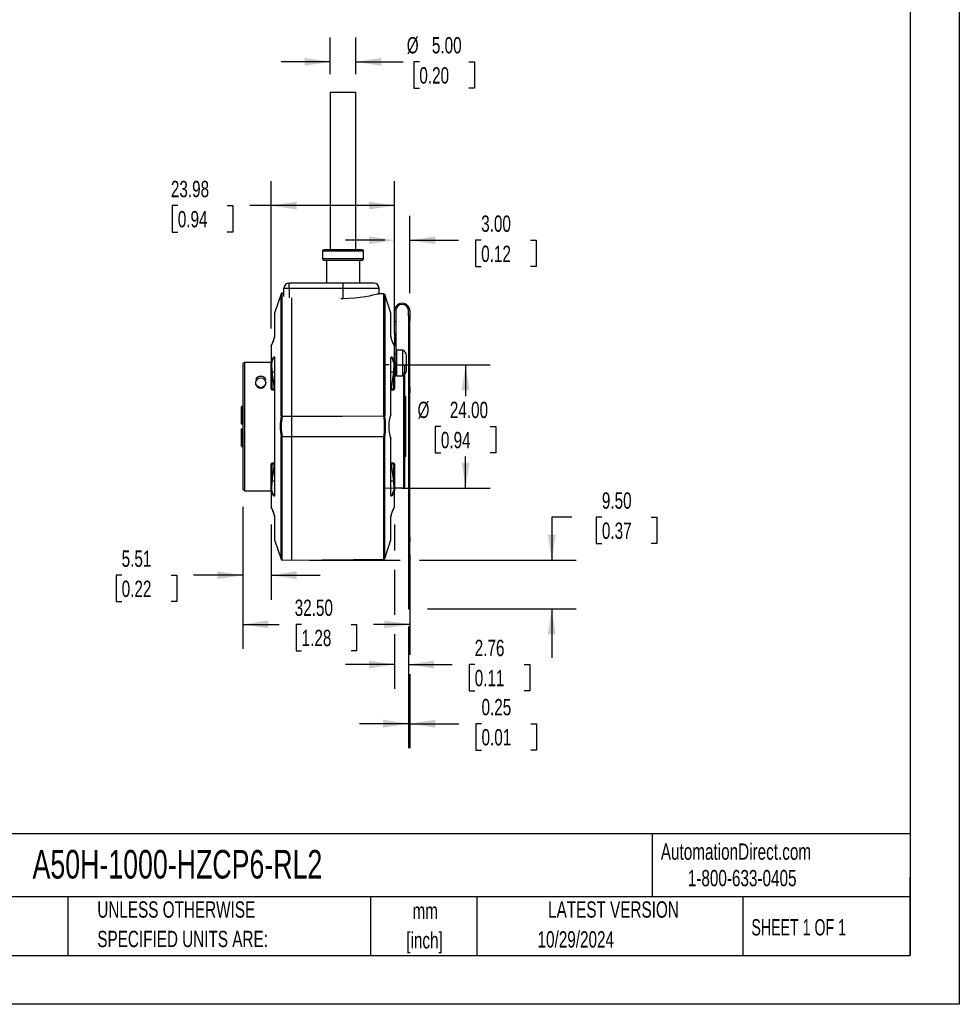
# Model space of a CAD drawing. Header units: millimetres. Extents: x 0 to 419, y 0 to 324.
# Tile 5 of 8: x 236 to 419, y 0 to 192. Entities that reach past the tile are written whole.
import ezdxf

# ---------------------------------------------------------------- set-up
doc = ezdxf.new("R2010")
doc.units = ezdxf.units.MM
doc.header["$LTSCALE"] = 1.5
doc.linetypes.add('CENTERX2', pattern=[20.32, 12.7, -2.54, 2.54, -2.54])
doc.linetypes.add('HIDDEN', pattern=[1.905, 1.27, -0.635])
doc.layers.add('DIMENSIONS', color=140, linetype='Continuous', lineweight=25)
doc.layers.add('TEXT', color=140, linetype='Continuous', lineweight=25)
doc.layers.add('HIDDEN', color=102, linetype='HIDDEN')
doc.styles.add('SLDTEXTSTYLE0', font='TXT', dxfattribs={"width": 0.7})
doc.styles.add('SLDTEXTSTYLE1', font='TXT', dxfattribs={"width": 0.65})
doc.dimstyles.new('SLDDIMSTYLE4', dxfattribs={"dimtxt": 3.237012, "dimasz": 4.953, "dimexe": 0, "dimexo": 0.0625, "dimgap": 0.809253, "dimtad": 0, "dimtih": 1, "dimtoh": 1, "dimrnd": 1e-09, "dimzin": 4, "dimdsep": 46, "dimtxsty": 'SLDTEXTSTYLE0', "dimsah": 1, "dimcen": 0.09, "dimadec": 0, "dimazin": 1, "dimtfac": 1, "dimtmove": 0, "dimatfit": 0, "dimfxl": 0, "dimfrac": 2, "dimtolj": 1, "dimtzin": 12, "dimarcsym": 0})
doc.dimstyles.new('SLDDIMSTYLE6', dxfattribs={"dimtxt": 3.237012, "dimasz": 4.953, "dimexe": 0, "dimexo": 0.0625, "dimgap": 0.809253, "dimtad": 0, "dimtih": 1, "dimtoh": 1, "dimrnd": 1e-09, "dimzin": 12, "dimdsep": 46, "dimtxsty": 'SLDTEXTSTYLE0', "dimsah": 1, "dimcen": 0.09, "dimadec": 0, "dimazin": 3, "dimtfac": 1, "dimtofl": 0, "dimtmove": 0, "dimatfit": 3, "dimfxl": 0, "dimfrac": 2, "dimtolj": 1, "dimtzin": 12, "dimarcsym": 0})
doc.dimstyles.new('SLDDIMSTYLE7', dxfattribs={"dimtxt": 3.237012, "dimasz": 4.953, "dimexe": 0, "dimexo": 0.0625, "dimgap": 0.809253, "dimtad": 0, "dimtih": 1, "dimtoh": 1, "dimrnd": 1e-09, "dimzin": 4, "dimdsep": 46, "dimtxsty": 'SLDTEXTSTYLE0', "dimsah": 1, "dimcen": 0.09, "dimadec": 0, "dimazin": 1, "dimtfac": 1, "dimtofl": 0, "dimtmove": 0, "dimatfit": 3, "dimfxl": 0, "dimfrac": 2, "dimtolj": 1, "dimtzin": 12, "dimarcsym": 0})
doc.dimstyles.new('SLDDIMSTYLE8', dxfattribs={"dimtxt": 3.237012, "dimasz": 4.953, "dimexe": 0, "dimexo": 0.0625, "dimgap": 0.809253, "dimtad": 0, "dimtih": 1, "dimtoh": 1, "dimrnd": 1e-09, "dimzin": 12, "dimdsep": 46, "dimtxsty": 'SLDTEXTSTYLE0', "dimsah": 1, "dimcen": 0.09, "dimadec": 0, "dimazin": 3, "dimtfac": 1, "dimtmove": 0, "dimatfit": 0, "dimfxl": 0, "dimfrac": 2, "dimtolj": 1, "dimtzin": 12, "dimarcsym": 0})
doc.dimstyles.new('SLDDIMSTYLE9', dxfattribs={"dimtxt": 3.237012, "dimasz": 4.953, "dimexe": 0, "dimexo": 0.0625, "dimgap": 0.809253, "dimtad": 0, "dimtih": 1, "dimtoh": 1, "dimrnd": 1e-09, "dimdsep": 46, "dimtxsty": 'SLDTEXTSTYLE0', "dimsah": 1, "dimcen": 0.09, "dimadec": 0, "dimazin": 2, "dimtfac": 1, "dimtmove": 0, "dimatfit": 0, "dimfxl": 0, "dimfrac": 2, "dimtolj": 1, "dimtzin": 12, "dimarcsym": 0})

# ---------------------------------------------------------------- blocks, each defined once
blk = doc.blocks.new('SW_NOTE_0_1')
at = {"layer": 'TEXT', "color": 0, "linetype": 'CENTERX2', "lineweight": 18, "char_height": 3.175, "attachment_point": 2, "style": 'SLDTEXTSTYLE0'}
for s, insert in [('mm', (4.27, 4.09)), ('[inch]', (4.14, -1.64))]:
    blk.add_mtext(s, dxfattribs=dict(at, insert=insert))
blk = doc.blocks.new('SW_NOTE_0_2')
at = {"layer": 'TEXT', "color": 0, "linetype": 'CENTERX2', "lineweight": 18, "char_height": 3.175, "attachment_point": 1, "style": 'SLDTEXTSTYLE0'}
for s, insert in [('UNLESS OTHERWISE', (0, 4.09)), ('SPECIFIED UNITS ARE:', (0, -1.64))]:
    blk.add_mtext(s, dxfattribs=dict(at, insert=insert))
blk = doc.blocks.new('_D_12')
at = {"layer": 'DIMENSIONS'}
for p, q in [((310.67, 124.48), (327.82, 124.48)), ((323.06, 124.48), (323.06, 118.35)), ((318.25, 112.48), (317.16, 112.48)), ((317.16, 112.48), (317.16, 107.33)), ((327.87, 112.48), (328.95, 112.48)), ((328.95, 112.48), (328.95, 107.33)), ((317.16, 107.33), (318.25, 107.33)), ((328.95, 107.33), (327.87, 107.33)), ((323.06, 100.48), (323.06, 106.61)), ((310.67, 100.48), (327.82, 100.48))]:
    blk.add_line(p, q, dxfattribs=at)
for points in [[(323.06, 124.48), (322.3, 119.53), (323.82, 119.53)], [(323.06, 100.48), (323.82, 105.43), (322.3, 105.43)]]:
    blk.add_solid(points, dxfattribs=at)
at = {"layer": 'DIMENSIONS', "char_height": 3.175, "attachment_point": 1, "style": 'SLDTEXTSTYLE0'}
for s, insert in [('%%c', (313.71, 117.3)), ('24.00', (319.99, 117.3)), ('0.94', (318.25, 111.43))]:
    blk.add_mtext(s, dxfattribs=dict(at, insert=insert))
blk = doc.blocks.new('_D_13')
at = {"layer": 'DIMENSIONS'}
for p, q in [((279.72, 96.83), (279.72, 78.76)), ((285.23, 93.38), (285.23, 78.76)), ((256.15, 83.52), (255.06, 83.52)), ((255.06, 83.52), (255.06, 78.38)), ((265.77, 83.52), (266.86, 83.52)), ((266.86, 83.52), (266.86, 78.38)), ((279.72, 83.52), (270.15, 83.52)), ((285.23, 83.52), (294.75, 83.52)), ((255.06, 78.38), (256.15, 78.38)), ((266.86, 78.38), (265.77, 78.38))]:
    blk.add_line(p, q, dxfattribs=at)
for points in [[(279.72, 83.52), (274.76, 84.29), (274.76, 82.76)], [(285.23, 83.52), (290.18, 82.76), (290.18, 84.29)]]:
    blk.add_solid(points, dxfattribs=at)
at = {"layer": 'DIMENSIONS', "char_height": 3.175, "attachment_point": 1, "style": 'SLDTEXTSTYLE0'}
for s, insert in [('5.51', (256.15, 88.34)), ('0.22', (256.15, 82.47))]:
    blk.add_mtext(s, dxfattribs=dict(at, insert=insert))
blk = doc.blocks.new('_D_14')
at = {"layer": 'DIMENSIONS'}
for p, q in [((309.22, 138.43), (309.22, 153.49)), ((312.22, 138.43), (312.22, 153.49)), ((307.33, 148.73), (299.69, 148.73)), ((312.22, 148.73), (321.7, 148.73)), ((326.09, 148.73), (325, 148.73)), ((325, 148.73), (325, 143.59)), ((335.71, 148.73), (336.79, 148.73)), ((336.79, 148.73), (336.79, 143.59)), ((325, 143.59), (326.09, 143.59)), ((336.79, 143.59), (335.71, 143.59))]:
    blk.add_line(p, q, dxfattribs=at)
for points in [[(309.22, 148.73), (304.26, 149.49), (304.26, 147.97)], [(312.22, 148.73), (317.17, 147.97), (317.17, 149.49)]]:
    blk.add_solid(points, dxfattribs=at)
at = {"layer": 'DIMENSIONS', "char_height": 3.175, "attachment_point": 1, "style": 'SLDTEXTSTYLE0'}
for s, insert in [('3.00', (326.09, 153.55)), ('0.12', (326.09, 147.68))]:
    blk.add_mtext(s, dxfattribs=dict(at, insert=insert))
blk = doc.blocks.new('_D_15')
at = {"layer": 'DIMENSIONS'}
for p, q in [((309.21, 93.38), (309.21, 88.35)), ((309.21, 84.6), (309.21, 75.83)), ((311.97, 73.53), (311.97, 61.38)), ((309.21, 72.08), (309.21, 61.38)), ((309.21, 66.15), (299.68, 66.15)), ((311.97, 66.15), (320.44, 66.15)), ((324.83, 66.15), (323.74, 66.15)), ((323.74, 66.15), (323.74, 61)), ((334.45, 66.15), (335.54, 66.15)), ((335.54, 66.15), (335.54, 61)), ((323.74, 61), (324.83, 61)), ((335.54, 61), (334.45, 61))]:
    blk.add_line(p, q, dxfattribs=at)
for points in [[(309.21, 66.15), (304.25, 66.91), (304.25, 65.38)], [(311.97, 66.15), (316.92, 65.38), (316.92, 66.91)]]:
    blk.add_solid(points, dxfattribs=at)
at = {"layer": 'DIMENSIONS', "char_height": 3.175, "attachment_point": 1, "style": 'SLDTEXTSTYLE0'}
for s, insert in [('2.76', (324.83, 70.96)), ('0.11', (324.83, 65.09))]:
    blk.add_mtext(s, dxfattribs=dict(at, insert=insert))
blk = doc.blocks.new('_D_16')
at = {"layer": 'DIMENSIONS'}
for p, q in [((343.73, 94.83), (339.82, 94.83)), ((339.82, 94.83), (339.82, 86.48)), ((349.57, 94.83), (348.48, 94.83)), ((348.48, 94.83), (348.48, 89.69)), ((359.19, 94.83), (360.28, 94.83)), ((360.28, 94.83), (360.28, 89.69)), ((348.48, 89.69), (349.57, 89.69)), ((360.28, 89.69), (359.19, 89.69)), ((292.67, 86.48), (310.34, 86.48)), ((314.09, 86.48), (344.58, 86.48)), ((315.67, 76.98), (344.58, 76.98)), ((339.82, 76.98), (339.82, 67.45))]:
    blk.add_line(p, q, dxfattribs=at)
for points in [[(339.82, 86.48), (340.58, 91.43), (339.06, 91.43)], [(339.82, 76.98), (339.06, 72.03), (340.58, 72.03)]]:
    blk.add_solid(points, dxfattribs=at)
at = {"layer": 'DIMENSIONS', "char_height": 3.175, "attachment_point": 1, "style": 'SLDTEXTSTYLE0'}
for s, insert in [('9.50', (349.57, 99.65)), ('0.37', (349.57, 93.78))]:
    blk.add_mtext(s, dxfattribs=dict(at, insert=insert))
blk = doc.blocks.new('_D_17')
at = {"layer": 'DIMENSIONS'}
for p, q in [((285.23, 131.58), (285.23, 160.23)), ((309.21, 135.03), (309.21, 160.23)), ((267.07, 155.47), (265.98, 155.47)), ((265.98, 155.47), (265.98, 150.32)), ((276.69, 155.47), (277.78, 155.47)), ((277.78, 155.47), (277.78, 150.32)), ((285.23, 155.47), (281.08, 155.47)), ((309.21, 155.47), (285.23, 155.47)), ((265.98, 150.32), (267.07, 150.32)), ((277.78, 150.32), (276.69, 150.32))]:
    blk.add_line(p, q, dxfattribs=at)
for points in [[(285.23, 155.47), (290.18, 154.71), (290.18, 156.23)], [(309.21, 155.47), (304.25, 156.23), (304.25, 154.71)]]:
    blk.add_solid(points, dxfattribs=at)
at = {"layer": 'DIMENSIONS', "char_height": 3.175, "attachment_point": 1, "style": 'SLDTEXTSTYLE0'}
for s, insert in [('23.98', (265.72, 160.29)), ('0.94', (267.07, 154.42))]:
    blk.add_mtext(s, dxfattribs=dict(at, insert=insert))
blk = doc.blocks.new('_D_18')
at = {"layer": 'DIMENSIONS'}
for p, q in [((311.97, 73.53), (311.97, 49.86)), ((312.22, 73.53), (312.22, 68.02)), ((312.22, 64.27), (312.22, 49.86)), ((311.97, 54.63), (302.44, 54.63)), ((312.22, 54.63), (321.77, 54.63)), ((326.16, 54.63), (325.07, 54.63)), ((325.07, 54.63), (325.07, 49.48)), ((335.78, 54.63), (336.86, 54.63)), ((336.86, 54.63), (336.86, 49.48)), ((325.07, 49.48), (326.16, 49.48)), ((336.86, 49.48), (335.78, 49.48))]:
    blk.add_line(p, q, dxfattribs=at)
for points in [[(311.97, 54.63), (307.01, 55.39), (307.01, 53.86)], [(312.22, 54.63), (317.17, 53.86), (317.17, 55.39)]]:
    blk.add_solid(points, dxfattribs=at)
at = {"layer": 'DIMENSIONS', "char_height": 3.175, "attachment_point": 1, "style": 'SLDTEXTSTYLE0'}
for s, insert in [('0.25', (326.16, 59.44)), ('0.01', (326.16, 53.58))]:
    blk.add_mtext(s, dxfattribs=dict(at, insert=insert))
blk = doc.blocks.new('_D_19')
at = {"layer": 'DIMENSIONS'}
for p, q in [((279.72, 96.83), (279.72, 69.2)), ((312.22, 87.55), (312.22, 69.2)), ((279.72, 73.96), (286.77, 73.96)), ((291.16, 73.96), (290.07, 73.96)), ((290.07, 73.96), (290.07, 68.81)), ((300.78, 73.96), (301.86, 73.96)), ((301.86, 73.96), (301.86, 68.81)), ((312.22, 73.96), (305.16, 73.96)), ((290.07, 68.81), (291.16, 68.81)), ((301.86, 68.81), (300.78, 68.81))]:
    blk.add_line(p, q, dxfattribs=at)
for points in [[(279.72, 73.96), (284.67, 73.2), (284.67, 74.72)], [(312.22, 73.96), (307.26, 74.72), (307.26, 73.2)]]:
    blk.add_solid(points, dxfattribs=at)
at = {"layer": 'DIMENSIONS', "char_height": 3.175, "attachment_point": 1, "style": 'SLDTEXTSTYLE0'}
for s, insert in [('32.50', (289.81, 78.78)), ('1.28', (291.16, 72.91))]:
    blk.add_mtext(s, dxfattribs=dict(at, insert=insert))
blk = doc.blocks.new('_D_20')
at = {"layer": 'DIMENSIONS'}
for p, q in [((296.72, 181.03), (296.72, 188.22)), ((301.72, 181.03), (301.72, 188.22)), ((296.72, 183.46), (287.19, 183.46)), ((301.72, 183.46), (310.89, 183.46)), ((314.06, 183.46), (312.97, 183.46)), ((312.97, 183.46), (312.97, 178.32)), ((323.68, 183.46), (324.76, 183.46)), ((324.76, 183.46), (324.76, 178.32)), ((312.97, 178.32), (314.06, 178.32)), ((324.76, 178.32), (323.68, 178.32))]:
    blk.add_line(p, q, dxfattribs=at)
for points in [[(296.72, 183.46), (291.76, 184.22), (291.76, 182.7)], [(301.72, 183.46), (306.67, 182.7), (306.67, 184.22)]]:
    blk.add_solid(points, dxfattribs=at)
at = {"layer": 'DIMENSIONS', "char_height": 3.175, "attachment_point": 1, "style": 'SLDTEXTSTYLE0'}
for s, insert in [('%%c', (311.61, 188.28)), ('5.00', (316.5, 188.28)), ('0.20', (314.06, 182.41))]:
    blk.add_mtext(s, dxfattribs=dict(at, insert=insert))

msp = doc.modelspace()

# ---------------------------------------------------------------- linework, layer by layer
at = {"color": 7, "linetype": 'Continuous'}
for p, q in [((419.103705, 323.854011), (419.103705, 0.004011)), ((419.103705, 0.004011), (0.003705, 0.004011))]:
    msp.add_line(p, q, dxfattribs=at)
for p, q in [((296.717617, 177.578317), (296.717617, 146.878317)), ((296.717617, 177.578317), (301.717617, 177.578317)), ((301.717617, 146.878317), (301.717617, 177.578317)), ((295.217617, 146.628317), (295.217617, 145.128317)), ((299.217617, 146.628317), (295.217617, 146.628317)), ((299.217617, 146.878317), (295.467617, 146.878317)), ((302.967617, 146.878317), (299.217617, 146.878317)), ((303.217617, 146.628317), (299.217617, 146.628317)), ((303.217617, 145.128317), (303.217617, 146.628317)), ((303.217617, 145.128317), (295.217617, 145.128317)), ((295.467617, 144.878317), (299.217617, 144.878317)), ((295.967617, 144.878317), (295.967617, 140.378317)), ((299.217617, 144.878317), (302.967617, 144.878317)), ((302.467617, 140.378317), (302.467617, 144.878317)), ((288.717617, 140.085424), (288.717617, 140.378317)), ((299.217617, 140.378317), (288.717617, 140.378317)), ((288.717617, 139.378317), (288.717617, 140.085424)), ((299.217617, 139.378317), (299.217617, 140.378317)), ((305.217617, 140.378317), (299.217617, 140.378317)), ((287.165528, 138.322049), (285.899993, 134.525443)), ((287.165528, 114.531244), (287.165528, 138.322049)), ((287.717617, 138.462609), (287.35317, 138.458792)), ((287.35317, 114.492757), (287.35317, 138.458792)), ((287.717617, 139.378317), (288.717617, 139.378317)), ((287.717617, 137.760394), (287.717617, 139.378317)), ((288.717617, 139.378317), (299.217617, 139.378317)), ((288.717617, 139.378317), (288.717617, 137.512849)), ((299.217617, 137.414436), (299.217617, 139.378317)), ((299.217617, 139.378317), (306.217617, 139.378317)), ((307.138113, 138.290648), (305.932772, 138.30327)), ((306.217617, 138.371665), (306.217617, 139.378317)), ((307.138113, 114.521235), (307.138113, 138.290648)), ((308.535242, 134.525443), (307.325755, 138.153904)), ((307.325755, 138.153904), (307.325755, 114.558834)), ((289.217617, 137.518286), (289.217617, 114.489068)), ((298.766565, 137.414436), (299.217617, 137.414436)), ((285.889729, 134.462198), (285.889729, 129.960112)), ((285.899993, 134.525443), (285.899993, 130.010784)), ((308.535242, 130.010784), (308.535242, 134.525443)), ((308.545505, 129.960862), (308.545505, 134.462198)), ((309.217617, 132.874396), (309.217617, 134.978317)), ((309.467617, 134.978317), (309.467617, 132.874396)), ((311.967617, 134.042176), (311.967617, 134.978317)), ((312.217617, 134.978317), (312.217617, 134.042176)), ((309.467617, 132.874396), (309.217617, 132.874396)), ((309.217617, 130.608165), (309.217617, 132.874396)), ((309.467617, 132.874396), (309.467617, 130.608165)), ((312.217617, 134.042176), (311.967617, 134.042176)), ((311.967617, 134.042176), (311.967617, 133.104617)), ((312.217617, 133.104617), (311.967617, 133.104617)), ((311.967617, 133.104617), (311.967617, 132.352686)), ((312.217617, 132.352686), (311.967617, 132.352686)), ((311.967617, 132.352686), (311.967617, 132.199567)), ((312.217617, 134.042176), (312.217617, 133.104617)), ((312.217617, 132.352686), (312.217617, 133.104617)), ((312.217617, 132.199567), (312.217617, 132.352686)), ((309.467617, 130.608165), (309.217617, 130.608165)), ((309.217617, 130.608165), (309.217617, 128.121542)), ((309.467617, 130.608165), (309.467617, 126.620453)), ((312.217617, 132.199567), (311.967617, 132.199567)), ((311.967617, 132.199567), (311.967617, 124.735465)), ((312.217617, 124.735465), (312.217617, 132.199567)), ((285.217617, 128.077155), (285.217617, 124.943432)), ((285.227881, 128.126563), (285.227881, 124.982915)), ((309.207354, 124.982915), (309.207354, 128.126563)), ((309.217617, 124.943432), (309.217617, 128.077155)), ((309.467617, 126.620453), (309.217617, 126.620453)), ((309.467617, 127.152686), (309.467617, 126.704359)), ((309.467617, 126.620453), (309.467617, 122.352686)), ((309.467617, 126.536547), (309.467617, 122.552686)), ((310.867617, 127.352686), (309.667617, 127.352686)), ((309.667617, 122.352738), (309.667617, 127.352686)), ((310.867617, 122.352686), (310.867617, 127.352686)), ((280.017345, 124.955797), (279.717493, 124.655384)), ((279.717617, 124.655508), (279.717617, 100.278597)), ((285.217617, 124.955797), (280.017345, 124.955797)), ((285.217617, 119.80604), (285.217617, 124.943432)), ((285.417617, 123.027048), (285.370104, 124.847335)), ((285.869061, 125.951438), (285.881713, 125.903906)), ((285.889729, 125.807245), (285.889729, 99.149317)), ((285.899993, 125.845755), (285.899993, 99.11088)), ((308.535242, 114.832697), (308.535242, 125.845755)), ((308.545505, 114.899829), (308.545505, 125.807318)), ((308.553479, 125.903762), (308.565643, 125.949399)), ((309.065131, 124.847335), (309.017617, 123.027048)), ((309.217617, 124.943432), (309.217617, 119.80604)), ((311.587617, 123.352686), (311.587617, 126.352686)), ((312.217617, 124.735465), (311.967617, 124.735465)), ((311.967617, 124.735465), (311.967617, 120.206737)), ((312.217617, 120.206737), (312.217617, 124.735465)), ((285.417617, 119.747884), (285.417617, 123.027048)), ((309.017617, 123.027048), (309.017617, 119.747884)), ((311.217617, 100.744677), (311.217617, 122.683905)), ((309.217617, 122.352686), (309.467617, 122.352686)), ((309.667617, 122.352686), (310.867617, 122.352686)), ((311.021108, 100.544708), (311.021108, 122.470336)), ((285.405584, 119.606388), (285.845124, 119.585811)), ((285.851862, 119.727715), (285.417617, 119.747884)), ((285.840155, 119.586044), (285.889729, 119.583719)), ((308.545505, 119.583719), (308.592717, 119.585933)), ((309.017617, 119.747884), (308.583372, 119.727715)), ((308.592718, 119.585933), (309.029652, 119.606388)), ((311.967617, 120.206737), (312.217617, 120.206737)), ((311.967617, 120.206737), (311.967617, 119.042347)), ((312.217617, 119.042347), (311.967617, 119.042347)), ((311.967617, 119.042347), (311.967617, 91.004458)), ((312.217617, 120.206737), (312.217617, 119.042347)), ((312.217617, 91.004458), (312.217617, 119.042347)), ((311.417617, 118.278317), (311.217617, 118.478317)), ((311.417617, 112.478317), (311.417617, 118.278317)), ((279.617617, 116.446944), (279.417615, 116.245276)), ((279.617617, 116.446944), (279.617617, 112.978317)), ((279.717617, 116.446944), (279.617617, 116.446944)), ((287.361115, 114.492413), (287.35317, 114.492757)), ((287.361115, 114.492417), (289.217617, 114.489068)), ((289.217617, 114.489068), (289.217617, 110.467567)), ((307.130377, 114.520905), (307.138113, 114.521235)), ((279.417617, 112.978317), (279.617617, 112.978317)), ((279.617617, 111.978317), (279.417617, 111.978317)), ((279.617617, 112.978317), (279.717617, 112.978317)), ((279.617617, 111.978317), (279.617617, 108.50969)), ((279.717617, 111.978317), (279.617617, 111.978317)), ((311.417617, 106.678317), (311.417617, 112.478317)), ((287.165528, 86.634586), (287.165528, 110.425391)), ((287.35317, 110.463876), (287.361115, 110.46422)), ((287.35317, 86.497843), (287.35317, 110.463876)), ((289.217617, 110.467567), (287.361116, 110.464218)), ((289.217617, 110.467567), (289.217617, 86.478317)), ((307.130375, 110.435737), (307.138113, 110.435407)), ((307.138113, 86.665987), (307.138113, 110.435407)), ((307.325755, 86.802731), (307.325755, 110.397801)), ((308.535242, 99.11088), (308.535242, 110.123938)), ((308.545505, 99.14939), (308.545505, 110.066287)), ((279.417615, 108.711358), (279.617617, 108.50969)), ((279.617617, 108.50969), (279.717617, 108.50969)), ((311.217617, 106.478317), (311.417617, 106.678317)), ((285.217617, 100.013202), (285.217617, 105.150595)), ((285.842518, 105.370702), (285.405584, 105.350247)), ((285.417617, 105.208751), (285.851863, 105.228919)), ((285.417617, 101.929586), (285.417617, 105.208751)), ((285.889729, 105.372916), (285.842518, 105.370702)), ((308.592717, 105.370702), (308.545505, 105.372916)), ((308.545505, 105.225053), (308.583372, 105.228919)), ((308.583372, 105.228919), (309.017617, 105.208751)), ((309.029651, 105.350247), (308.592717, 105.370702)), ((309.017617, 105.208751), (309.017617, 101.929586)), ((309.217617, 105.150595), (309.217617, 100.013202)), ((285.370104, 100.1093), (285.417617, 101.929586)), ((309.017618, 101.929586), (309.065131, 100.1093)), ((279.717617, 100.278597), (280.01789, 99.978317)), ((280.017345, 99.978317), (285.217617, 99.978317)), ((285.217617, 100.013202), (285.217617, 96.87948)), ((285.227881, 99.97372), (285.227881, 96.830072)), ((309.207354, 96.830072), (309.207354, 99.97372)), ((309.217617, 100.513228), (311.021108, 100.544708)), ((309.217617, 96.87948), (309.217617, 100.013202)), ((285.8814, 99.051541), (285.869598, 99.007213)), ((308.566178, 99.005219), (308.553887, 99.051347)), ((285.849474, 95.30799), (285.830371, 95.379677)), ((285.889729, 94.995773), (285.889729, 90.494437)), ((285.899993, 94.945851), (285.899993, 90.431191)), ((308.535242, 90.431191), (308.535242, 94.945851)), ((308.545505, 90.494437), (308.545505, 94.996523)), ((285.899993, 90.431191), (287.165528, 86.634586)), ((307.325755, 86.802731), (308.535242, 90.431191)), ((311.967617, 91.004458), (312.217617, 91.004458)), ((311.967617, 91.004458), (311.967617, 90.028373)), ((312.217617, 91.004458), (312.217617, 90.028373)), ((312.217617, 90.028373), (311.967617, 90.028373)), ((311.967617, 90.028373), (311.967617, 80.978317)), ((312.217617, 80.978317), (312.217617, 90.028373)), ((287.35317, 86.497843), (289.217617, 86.478317)), ((289.217617, 86.478317), (307.138113, 86.665987)), ((312.217617, 80.978317), (311.967617, 80.978317)), ((311.967617, 80.978317), (311.967617, 76.978317)), ((312.217617, 76.978317), (312.217617, 80.978317)), ((311.967617, 76.978317), (312.217617, 76.978317))]:
    msp.add_line(p, q)
at = {"flags": 128}
for points in [[(299.217617, 137.414436), (300.351913, 137.440221), (301.486209, 137.517417), (302.524192, 137.632709), (303.498127, 137.779163), (304.349786, 137.937091), (305.080197, 138.094325), (305.637308, 138.227539), (306.022959, 138.326386), (306.199761, 138.373497), (306.192957, 138.371665)], [(285.892459, 129.934344), (285.885926, 129.845196), (285.878099, 129.792933)], [(285.899993, 130.010784), (285.890342, 129.97293), (285.892451, 129.934343)], [(308.535242, 130.010784), (308.544893, 129.97293), (308.542784, 129.934343)], [(308.556897, 129.794528), (308.549313, 129.845154), (308.542774, 129.934344)], [(285.234295, 128.147863), (285.222235, 128.119882), (285.217618, 128.077401), (285.217655, 128.077181), (285.217655, 128.077181)], [(285.2571, 128.191246), (285.241557, 128.171974), (285.227881, 128.126563)], [(309.207354, 128.126563), (309.193678, 128.171974), (309.17736, 128.192207)], [(309.211996, 128.11933), (309.211476, 128.126336), (309.199266, 128.153419)], [(280.017345, 124.955797), (280.017349, 124.711448), (280.017359, 124.188966), (280.017367, 123.785446), (280.017377, 123.303959), (280.017389, 122.730308), (280.017403, 122.081805), (280.017417, 121.38416), (280.017433, 120.625106), (280.017451, 119.785189), (280.01747, 118.891924), (280.01749, 117.978808), (280.01751, 117.027764), (280.017532, 116.016276), (280.017555, 114.978957), (280.017577, 113.953317), (280.017599, 112.917506), (280.017623, 111.848485), (280.017646, 110.784062), (280.017668, 109.761531), (280.017691, 108.757733), (280.017713, 107.751703), (280.017734, 106.780182), (280.017754, 105.876043), (280.017773, 105.017428), (280.017792, 104.187811), (280.017809, 103.418723), (280.017825, 102.73491), (280.017839, 102.118282), (280.017851, 101.55861), (280.017863, 101.078665), (280.017872, 100.692273), (280.017879, 100.387151), (280.017885, 100.160524), (280.017888, 100.023831), (280.01789, 99.978423), (280.01789, 99.979515)], [(285.227881, 124.982915), (285.491443, 125.60233), (285.702028, 125.97045), (285.786697, 126.057827), (285.849016, 126.065446), (285.871303, 126.039558), (285.887229, 125.994256), (285.899993, 125.845755)], [(285.370104, 124.847337), (285.514518, 125.30566), (285.66348, 125.70213), (285.738259, 125.858652), (285.810111, 125.960012), (285.842349, 125.974736), (285.868748, 125.952613), (285.869061, 125.951438)], [(285.879056, 125.923809), (285.887127, 125.887612), (285.894125, 125.821041)], [(285.899993, 125.845755), (285.890342, 125.816893), (285.892451, 125.787473)], [(308.535242, 125.845755), (308.548, 125.99409), (308.563873, 126.039399), (308.586077, 126.065357), (308.648264, 126.058007), (308.732828, 125.970957), (308.943668, 125.602592), (309.207354, 124.982915)], [(308.535242, 125.845755), (308.544893, 125.816893), (308.542784, 125.787473)], [(308.54111, 125.821038), (308.548089, 125.887387), (308.556101, 125.923479)], [(308.565643, 125.949399), (308.566499, 125.952611), (308.5929, 125.974738), (308.625147, 125.959993), (308.697, 125.85861), (308.771775, 125.702084), (308.920728, 125.305629), (309.06513, 124.847336)], [(309.174943, 124.882351), (309.206648, 124.911123), (309.217617, 124.943432)], [(285.889729, 123.033551), (285.80177, 123.043073), (285.417617, 123.027048)], [(285.851862, 119.727715), (285.656443, 121.325479), (285.417617, 123.027048)], [(309.017617, 123.027048), (308.633465, 123.043073), (308.545505, 123.033551)], [(309.017617, 123.027048), (308.778794, 121.3255), (308.583372, 119.727715)], [(285.217617, 119.80604), (285.22146, 119.794695), (285.232842, 119.783785), (285.251324, 119.77373), (285.276196, 119.764918), (285.306503, 119.757685), (285.341081, 119.752311), (285.378599, 119.749001), (285.417617, 119.747884)], [(285.408361, 119.608149), (285.408617, 119.607314), (285.410055, 119.621226), (285.412215, 119.651849), (285.414273, 119.686651), (285.417617, 119.747884)], [(309.017617, 119.747884), (309.056636, 119.749001), (309.094154, 119.752311), (309.128732, 119.757685), (309.159039, 119.764918), (309.183911, 119.77373), (309.202393, 119.783785), (309.213775, 119.794695), (309.217617, 119.80604)], [(309.017617, 119.747884), (309.020962, 119.686668), (309.02302, 119.651849), (309.02518, 119.621226), (309.026618, 119.607314), (309.026875, 119.608151)], [(279.417615, 116.245276), (279.417615, 116.113808), (279.417615, 115.885538), (279.417615, 115.566545), (279.417615, 115.165321), (279.417616, 114.692551), (279.417616, 114.160823), (279.417616, 113.584294), (279.417617, 112.978317)], [(289.217617, 114.489068), (299.113408, 114.50679), (307.130377, 114.520907)], [(308.535242, 114.832697), (308.544679, 114.883279), (308.542784, 114.891953)], [(279.417617, 111.978317), (279.417617, 111.37234), (279.417617, 110.795811), (279.417617, 110.264082), (279.417617, 109.791312), (279.417617, 109.390088), (279.417617, 109.071094), (279.417617, 108.842824), (279.417615, 108.711358)], [(307.130375, 110.435728), (296.863316, 110.453846), (289.217617, 110.467567)], [(308.542784, 110.064682), (308.539349, 110.114917), (308.535242, 110.123938)], [(285.417617, 105.208751), (285.378599, 105.207634), (285.341081, 105.204324), (285.306503, 105.19895), (285.276196, 105.191717), (285.251324, 105.182905), (285.232842, 105.17285), (285.22146, 105.16194), (285.217617, 105.150595)], [(285.417617, 105.208751), (285.414273, 105.269966), (285.412215, 105.304786), (285.410055, 105.335409), (285.408617, 105.349321), (285.40836, 105.348484)], [(285.417617, 101.929586), (285.656448, 103.631193), (285.851863, 105.228919)], [(285.842598, 105.369004), (285.842843, 105.369653), (285.844193, 105.356821), (285.846283, 105.327618), (285.848953, 105.283172), (285.851863, 105.228919)], [(308.583372, 105.228919), (308.778794, 103.631127), (309.017618, 101.929586)], [(309.026874, 105.348485), (309.026618, 105.349321), (309.02518, 105.335409), (309.02302, 105.304786), (309.020962, 105.269984), (309.017617, 105.208751)], [(309.217617, 105.150595), (309.213775, 105.16194), (309.202393, 105.17285), (309.183911, 105.182905), (309.159039, 105.191717), (309.128732, 105.19895), (309.094154, 105.204324), (309.056636, 105.207634), (309.017617, 105.208751)], [(308.545505, 101.923084), (308.633465, 101.913561), (309.017618, 101.929586)], [(285.260292, 100.074284), (285.228587, 100.045509), (285.217617, 100.013202)], [(285.899993, 99.11088), (285.887419, 98.963248), (285.871734, 98.917916), (285.849783, 98.891687), (285.787804, 98.898109), (285.703373, 98.984408), (285.492468, 99.35218), (285.227881, 99.97372)], [(285.869598, 99.007213), (285.86875, 99.004027), (285.842352, 98.981902), (285.810115, 98.996616), (285.738262, 99.097976), (285.663483, 99.254498), (285.514519, 99.650971), (285.370104, 100.109298)], [(309.207354, 99.97372), (308.943853, 99.354427), (308.733138, 98.986088), (308.648476, 98.898771), (308.58618, 98.891251), (308.56393, 98.917163), (308.548024, 98.962462), (308.535242, 99.11088)], [(309.06513, 100.109298), (308.920727, 99.651006), (308.771774, 99.25455), (308.696999, 99.098025), (308.625147, 98.996644), (308.5929, 98.9819), (308.566498, 99.004019), (308.566178, 99.005219)], [(285.89417, 99.123806), (285.886554, 99.062674), (285.878418, 99.030475)], [(285.899993, 99.11088), (285.890342, 99.139742), (285.892451, 99.169162)], [(308.535242, 99.11088), (308.544893, 99.139742), (308.542784, 99.169162)], [(308.556919, 99.030121), (308.548711, 99.062383), (308.541065, 99.123811)], [(285.227881, 96.830072), (285.241557, 96.784661), (285.257879, 96.764423)], [(309.178135, 96.765389), (309.193678, 96.784661), (309.207354, 96.830072)], [(309.20094, 96.808772), (309.213, 96.836752), (309.217617, 96.879234), (309.21758, 96.879454), (309.21758, 96.879454)], [(285.878209, 95.162965), (285.885923, 95.111458), (285.89246, 95.022291)], [(285.892451, 95.022292), (285.890342, 94.983705), (285.899993, 94.945851)], [(308.535242, 94.945851), (308.544893, 94.983705), (308.542784, 95.022292)], [(308.542775, 95.022292), (308.54931, 95.111465), (308.556952, 95.162473)]]:
    msp.add_lwpolyline(points, dxfattribs=at)
msp.add_circle((283.217617, 120.978317), 0.95)
for centre, radius, start, end in [((295.467617, 146.628317), 0.25, 90, 180), ((302.967617, 146.628317), 0.25, 0, 90), ((295.467617, 145.128317), 0.25, 180, 270), ((302.967617, 145.128317), 0.25, 270, 0), ((288.717617, 139.378317), 1, 90, 180), ((305.217617, 139.378317), 1, 0, 90), ((287.355265, 138.258803), 0.2, 90.6, 161.56505118), ((307.136019, 138.090659), 0.2, 18.43494882, 89.4), ((310.717617, 134.978317), 1.5, 0, 180), ((310.717617, 134.978317), 1.25, 0, 180), ((286.089729, 134.462198), 0.2, 161.56505118, 180), ((308.345505, 134.462198), 0.2, 0, 18.4349501), ((280.183644, 131.072259), 5.841357, 329.71624458, 345.16802878), ((280.192741, 131.108427), 5.842083, 330.06312331, 344.8023034), ((284.114456, 130.074834), 1.786686, 343.81981814, 357.9455978), ((310.333496, 130.076368), 1.799449, 182.08868401, 196.24115855), ((314.148473, 131.068954), 5.741071, 195.10331688, 210.14747159), ((314.257989, 131.075041), 5.848284, 194.8813371, 210.27568036), ((285.343231, 128.076832), 0.125614, 156.67754442, 179.85257055), ((309.092004, 128.076832), 0.125614, 0.14742945, 23.32245568), ((309.667617, 127.152686), 0.2, 90, 180), ((309.840919, 125.854264), 1.816419, 15.926167, 55.58160751), ((285.301128, 124.942799), 0.083513, 151.29167778, 179.56543109), ((285.294501, 124.951699), 0.077326, 186.13699954, 243.74290776), ((285.433726, 125.056461), 0.218589, 199.66123227, 253.07865365), ((285.395675, 125.117222), 0.271095, 240.0401356, 264.58759381), ((309.001509, 125.05646), 0.218589, 286.92133067, 340.33883969), ((309.039555, 125.117242), 0.271116, 275.41301959, 299.95842598), ((309.134107, 124.942799), 0.083513, 0.43456797, 28.70830146), ((309.840919, 123.851109), 1.816419, 304.41839249, 344.073833), ((283.217617, 120.978317), 1.25, 32.14888215, 147.85111785), ((283.208781, 120.968211), 1.019335, 153.12463423, 26.49349046), ((309.667617, 122.552686), 0.2, 180, 270), ((285.41362, 119.798947), 0.192948, 177.91370414, 271.18700432), ((284.123948, 119.77039), 1.728441, 353.87382102, 358.58521943), ((310.688562, 119.795262), 2.106273, 181.83774877, 185.70366425), ((309.026398, 119.794246), 0.188411, 267.32875047, 3.47037278), ((299.620633, 112.478317), 12.623159, 170.64031548, 189.35968452), ((287.394599, 115.171415), 0.679921, 250.31140296, 266.5067344), ((298.81768, 112.478317), 11.632261, 170.02911156, 189.97088386), ((295.328538, 112.478323), 11.977293, 350.18085381, 9.81910167), ((307.095881, 115.21903), 0.699071, 273.46340427, 289.19762368), ((294.549882, 112.478317), 12.944168, 350.75072872, 9.24927128), ((314.763059, 112.478317), 6.657988, 159.29127763, 200.70872236), ((287.394595, 109.785213), 0.679926, 93.4929216, 109.68810954), ((307.095849, 109.737575), 0.699111, 70.80067686, 86.5341185), ((285.408837, 105.162389), 0.188411, 87.32875047, 183.47037278), ((310.311745, 105.186217), 1.728901, 173.87455533, 178.58473428), ((309.021615, 105.157688), 0.192948, 357.91370442, 91.18700438), ((285.693605, 103.960366), 2.049447, 262.26079325, 275.49140239), ((285.301128, 100.013836), 0.083513, 180.43456892, 208.70832241), ((285.433725, 99.900175), 0.218589, 106.921215, 160.33884236), ((285.395679, 99.839396), 0.271112, 95.41291423, 119.95868767), ((309.001509, 99.900174), 0.218589, 19.66130393, 73.07868426), ((309.039559, 99.839407), 0.271102, 60.04060257, 84.58739763), ((309.140733, 100.004935), 0.077327, 6.13722545, 63.74258703), ((309.134107, 100.013836), 0.083513, 331.29167778, 359.56543109), ((311.017617, 100.744677), 0.2, 271, 0), ((285.343231, 96.879803), 0.125614, 180.14742945, 203.32245568), ((280.167414, 93.877397), 5.858892, 14.80786817, 30.26265606), ((280.319016, 93.901163), 5.706409, 14.96619774, 30.19306072), ((314.213444, 93.860236), 5.810908, 150.02294504, 164.91678238), ((314.267877, 93.877371), 5.858953, 149.73740626, 165.21708312), ((309.092004, 96.879803), 0.125614, 336.67754901, 359.85257063), ((284.123201, 94.882972), 1.777904, 2.02679462, 16.05951048), ((310.307274, 94.883501), 1.773128, 163.99712434, 177.98485043), ((286.089729, 90.494437), 0.2, 180, 198.43494882), ((308.345505, 90.494437), 0.2, 341.56505118, 0), ((287.355265, 86.697832), 0.2, 198.43494882, 269.4), ((307.136019, 86.865976), 0.2, 270.6, 341.56505118)]:
    msp.add_arc(centre, radius, start, end)
at = {"color": 179, "linetype": 'Continuous', "lineweight": 18}
msp.add_arc((310.917617, 122.678317), 0.3, 0, 90, dxfattribs=at)
at = {"layer": 'HIDDEN'}
for p, q in [((311.021108, 124.411927), (307.217617, 124.478317)), ((311.217617, 122.666169), (311.217617, 124.211958)), ((307.217617, 100.478317), (309.217617, 100.513228))]:
    msp.add_line(p, q, dxfattribs=at)
msp.add_arc((311.017617, 124.211958), 0.2, 0, 89, dxfattribs=at)
at = {"layer": 'TEXT'}
for p, q in [((409.575, 314.325), (409.575, 9.525)), ((409.575, 33.189162), (9.525, 33.189162)), ((359.363066, 33.189162), (359.363066, 20.955)), ((409.575, 9.525), (409.575, 24.765)), ((409.575, 20.955), (9.525, 20.955)), ((245.670266, 20.955), (245.670266, 9.525)), ((304.536457, 20.955), (304.536457, 9.525)), ((325.218146, 20.955), (325.218146, 9.525)), ((377.023124, 20.955), (377.023124, 9.525)), ((9.525, 9.525), (409.575, 9.525))]:
    msp.add_line(p, q, dxfattribs=at)

# ---------------------------------------------------------------- block references
at = {"layer": 'TEXT', "linetype": 'CENTERX2', "lineweight": 18}
for name, p in [('SW_NOTE_0_2', (251.41187, 15.953201)), ('SW_NOTE_0_1', (310.92915, 15.685628))]:
    msp.add_blockref(name, p, dxfattribs=at)

# ---------------------------------------------------------------- texts
for s, insert, char_height, attachment_point, style in [('AutomationDirect.com', (361.042438, 31.314797), 3.175, 1, 'SLDTEXTSTYLE0'), ('A50H-1000-HZCP6-RL2', (238.811583, 30.042463), 5.55625, 1, 'SLDTEXTSTYLE0'), ('1-800-633-0405', (366.28737, 26.155536), 3.175, 1, 'SLDTEXTSTYLE0'), ('LATEST VERSION', (351.828197, 20.045991), 3.175, 2, 'SLDTEXTSTYLE0'), ('SHEET 1 OF 1', (378.661929, 16.577236), 3.175, 1, 'SLDTEXTSTYLE1'), ('10/29/2024', (344.495648, 14.23219), 3.175, 2, 'SLDTEXTSTYLE0')]:
    msp.add_mtext(s, dxfattribs=dict(at, insert=insert, char_height=char_height, attachment_point=attachment_point, style=style))

# ---------------------------------------------------------------- dimensions: what is measured, and where the dimension line sits
at = {"layer": 'DIMENSIONS'}
dim = msp.add_linear_dim(base=(301.717617, 183.460131), p1=(296.717617, 177.578317), p2=(301.717617, 177.578317), text='%%c<>', dimstyle='SLDDIMSTYLE4', dxfattribs=at)
dim.commit()
dim.dimension.update_dxf_attribs({"geometry": '_D_20', "text_midpoint": (318.86794, 183.460131), "dimtype": 160})
for base, p1, p2, angle, dimstyle, picture, middle in [((285.22788, 155.46759), (309.207355, 128.126563), (285.22788, 128.126563), 0.00000085, 'SLDDIMSTYLE6', '_D_17', (271.880663, 155.46759)), ((285.227919, 83.525059), (279.717617, 100.278597), (285.22788, 96.830072), 0.00016744, 'SLDDIMSTYLE8', '_D_13', (260.958568, 83.524988)), ((279.717617, 73.958871), (312.217617, 91.004458), (279.717617, 100.278597), 0, 'SLDDIMSTYLE7', '_D_19', (295.967582, 73.958871)), ((339.819366, 86.478317), (312.217617, 76.978317), (289.217617, 86.478317), 90, 'SLDDIMSTYLE4', '_D_16', (339.819366, 94.83373))]:
    dim = msp.add_linear_dim(base=base, p1=p1, p2=p2, angle=angle, dimstyle=dimstyle, dxfattribs=at)
    dim.commit()
    dim.dimension.update_dxf_attribs({"geometry": picture, "text_midpoint": middle, "dimtype": 160})
for base, p1, p2, dimstyle, picture, middle in [((309.217617, 148.731336), (312.217617, 134.978317), (309.217617, 134.978317), 'SLDDIMSTYLE4', '_D_14', (330.897996, 148.731336)), ((311.967617, 66.146701), (309.207355, 96.830072), (311.967617, 76.978317), 'SLDDIMSTYLE8', '_D_15', (329.638974, 66.146701)), ((312.217617, 54.626991), (311.967617, 76.978317), (312.217617, 76.978317), 'SLDDIMSTYLE9', '_D_18', (330.967116, 54.626991))]:
    dim = msp.add_linear_dim(base=base, p1=p1, p2=p2, dimstyle=dimstyle, dxfattribs=at)
    dim.commit()
    dim.dimension.update_dxf_attribs({"geometry": picture, "text_midpoint": middle, "dimtype": 160})
dim = msp.add_linear_dim(base=(323.057974, 124.478317), p1=(307.217617, 100.478317), p2=(307.217617, 124.478317), angle=90, text='%%c <>', dimstyle='SLDDIMSTYLE7', dxfattribs=at)
dim.commit()
dim.dimension.update_dxf_attribs({"geometry": '_D_12', "text_midpoint": (323.057974, 112.478317), "dimtype": 160})

doc.saveas('drawing.dxf')
